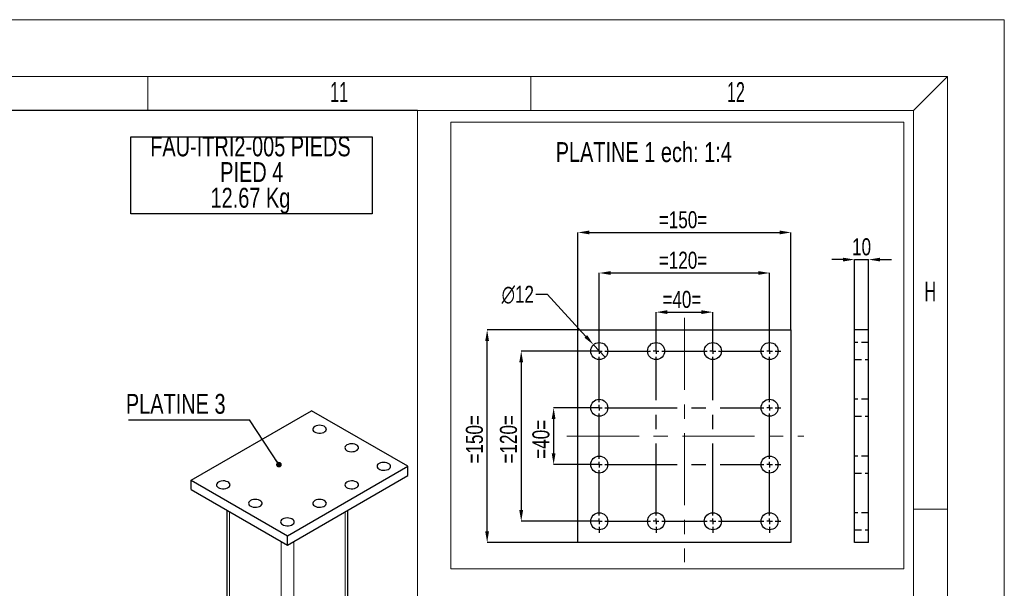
# Model space of a CAD drawing. Header units: millimetres. Extents: x 0 to 841, y 0 to 594.
# Tile 13 of 13: x 668 to 841, y 494 to 594. Entities that reach past the tile are written whole.
import ezdxf

# ---------------------------------------------------------------- set-up
doc = ezdxf.new("R2010")
doc.units = ezdxf.units.MM
doc.header["$PDSIZE"] = -1
doc.linetypes.add('CENTERX2', pattern=[20.32, 12.7, -2.54, 2.54, -2.54])
doc.linetypes.add('HIDDEN', pattern=[1.905, 1.27, -0.635])
for name, color, linetype in [('COTES', 1, 'Continuous'), ('NOTES', 6, 'Continuous'), ('TRAIT-FINS', 9, 'Continuous'), ('TRAIT-MIXTES', 3, 'CENTERX2'), ('TRAIT-TIRET', 2, 'HIDDEN')]:
    doc.layers.add(name, color=color, linetype=linetype)
doc.layers.add('TRAIT-FORT', color=4, linetype='Continuous', lineweight=25)
doc.styles.add('SLDTEXTSTYLE0', font='TXT', dxfattribs={"width": 0.75})
doc.styles.add('SLDTEXTSTYLE1', font='TXT', dxfattribs={"width": 0.605})
doc.dimstyles.new('SLDDIMSTYLE1', dxfattribs={"dimtxt": 3, "dimasz": 2, "dimexe": 0, "dimexo": 0.0625, "dimgap": 0.75, "dimtad": 1, "dimlfac": 4, "dimrnd": 1e-09, "dimzin": 12, "dimdsep": 46, "dimtxsty": 'SLDTEXTSTYLE0', "dimsah": 1, "dimcen": 0.09, "dimadec": 0, "dimazin": 3, "dimtfac": 1, "dimtofl": 0, "dimtmove": 0, "dimatfit": 3, "dimfxl": 1, "dimfrac": 2, "dimtolj": 1, "dimtzin": 12, "dimarcsym": 0})
doc.dimstyles.new('SLDDIMSTYLE2', dxfattribs={"dimtxt": 3, "dimasz": 2, "dimexe": 0, "dimexo": 0.0625, "dimgap": 0.75, "dimtad": 1, "dimlfac": 4, "dimrnd": 1e-09, "dimzin": 12, "dimdsep": 46, "dimtxsty": 'SLDTEXTSTYLE0', "dimsah": 1, "dimcen": 0.09, "dimadec": 0, "dimazin": 3, "dimtfac": 1, "dimtmove": 0, "dimatfit": 0, "dimfxl": 1, "dimfrac": 2, "dimtolj": 1, "dimtzin": 12, "dimarcsym": 0})
doc.dimstyles.new('SLDDIMSTYLE3', dxfattribs={"dimtxt": 3, "dimasz": 2, "dimexe": 0, "dimexo": 0.0625, "dimgap": 0.75, "dimtad": 0, "dimtih": 1, "dimtoh": 1, "dimlfac": 4, "dimrnd": 1e-09, "dimzin": 12, "dimdsep": 46, "dimtxsty": 'SLDTEXTSTYLE0', "dimblk1": 'NONE', "dimsah": 1, "dimcen": 0, "dimadec": 0, "dimazin": 3, "dimtfac": 1, "dimtmove": 0, "dimatfit": 3, "dimldrblk": 'NONE', "dimfxl": 1, "dimfrac": 2, "dimtolj": 1, "dimtzin": 12, "dimarcsym": 0})
doc.dimstyles.new('SLDDIMSTYLE9', dxfattribs={"dimtxt": 0.18, "dimasz": 1, "dimexe": 0, "dimexo": 0.0625, "dimgap": 0, "dimtad": 0, "dimtih": 1, "dimtoh": 1, "dimdec": 0, "dimrnd": 1e-09, "dimzin": 0, "dimdsep": 46, "dimtxsty": 'Standard', "dimblk1": 'DOT', "dimblk2": 'DOT', "dimsah": 1, "dimcen": 0.09, "dimadec": 0, "dimazin": 0, "dimtfac": 1, "dimtdec": 0, "dimtofl": 0, "dimtmove": 0, "dimatfit": 3, "dimldrblk": 'DOT', "dimfxl": 1, "dimfrac": 2, "dimtolj": 1, "dimtzin": 0, "dimarcsym": 0})

# ---------------------------------------------------------------- blocks, each defined once
blk = doc.blocks.new('_D')
at = {"layer": 'COTES', "color": 0, "lineweight": -2, "transparency": 16777216}
for p, q in [((765.92, 539.38), (765.92, 556.46)), ((767.92, 556.46), (801.42, 556.46)), ((803.42, 539.38), (803.42, 556.46))]:
    blk.add_line(p, q, dxfattribs=at)
at = {"layer": 'COTES', "color": 0, "transparency": 16777216}
for points in [[(767.92, 556.8), (767.92, 556.13), (765.92, 556.46)], [(801.42, 556.8), (801.42, 556.13), (803.42, 556.46)]]:
    blk.add_solid(points, dxfattribs=at)
at = {"layer": 'Defpoints', "color": 0, "transparency": 16777216}
for p in [(803.42, 556.46), (765.92, 539.32), (803.42, 539.32)]:
    blk.add_point(p, dxfattribs=at)
at = {"layer": 'COTES', "color": 0, "transparency": 16777216, "insert": (784.42, 560.21), "char_height": 3, "attachment_point": 2, "style": 'SLDTEXTSTYLE0'}
blk.add_mtext('\\A1;=150=', dxfattribs=at)
blk = doc.blocks.new('_D_1')
at = {"layer": 'COTES', "color": 0, "lineweight": -2, "transparency": 16777216}
for p, q in [((765.85, 539.32), (749.92, 539.32)), ((749.92, 503.82), (749.92, 537.32)), ((765.85, 501.82), (749.92, 501.82))]:
    blk.add_line(p, q, dxfattribs=at)
at = {"layer": 'COTES', "color": 0, "transparency": 16777216}
for points in [[(749.58, 537.32), (750.25, 537.32), (749.92, 539.32)], [(749.58, 503.82), (750.25, 503.82), (749.92, 501.82)]]:
    blk.add_solid(points, dxfattribs=at)
at = {"layer": 'Defpoints', "color": 0, "transparency": 16777216}
for p in [(749.92, 539.32), (765.92, 539.32), (765.92, 501.82)]:
    blk.add_point(p, dxfattribs=at)
at = {"layer": 'COTES', "color": 0, "transparency": 16777216, "insert": (746.17, 520.02), "char_height": 3, "attachment_point": 2, "rotation": 90, "style": 'SLDTEXTSTYLE0'}
blk.add_mtext('\\A1;=150=', dxfattribs=at)
blk = doc.blocks.new('_D_2')
at = {"layer": 'COTES', "color": 0, "lineweight": -2, "transparency": 16777216}
for p, q in [((779.67, 535.63), (779.67, 542.42)), ((781.67, 542.42), (787.67, 542.42)), ((789.67, 535.63), (789.67, 542.42))]:
    blk.add_line(p, q, dxfattribs=at)
at = {"layer": 'COTES', "color": 0, "transparency": 16777216}
for points in [[(781.67, 542.76), (781.67, 542.09), (779.67, 542.42)], [(787.67, 542.76), (787.67, 542.09), (789.67, 542.42)]]:
    blk.add_solid(points, dxfattribs=at)
at = {"layer": 'Defpoints', "color": 0, "transparency": 16777216}
for p in [(789.67, 542.42), (779.67, 535.57), (789.67, 535.57)]:
    blk.add_point(p, dxfattribs=at)
at = {"layer": 'COTES', "color": 0, "transparency": 16777216, "insert": (784.21, 546.17), "char_height": 3, "attachment_point": 2, "style": 'SLDTEXTSTYLE0'}
blk.add_mtext('\\A1;=40=', dxfattribs=at)
blk = doc.blocks.new('_D_3')
at = {"layer": 'COTES', "color": 0, "lineweight": -2, "transparency": 16777216}
for p, q in [((769.67, 535.63), (769.67, 549.32)), ((771.67, 549.32), (797.67, 549.32)), ((799.67, 535.63), (799.67, 549.32))]:
    blk.add_line(p, q, dxfattribs=at)
at = {"layer": 'COTES', "color": 0, "transparency": 16777216}
for points in [[(771.67, 549.65), (771.67, 548.99), (769.67, 549.32)], [(797.67, 549.65), (797.67, 548.99), (799.67, 549.32)]]:
    blk.add_solid(points, dxfattribs=at)
at = {"layer": 'Defpoints', "color": 0, "transparency": 16777216}
for p in [(799.67, 549.32), (769.67, 535.57), (799.67, 535.57)]:
    blk.add_point(p, dxfattribs=at)
at = {"layer": 'COTES', "color": 0, "transparency": 16777216, "insert": (784.42, 553.07), "char_height": 3, "attachment_point": 2, "style": 'SLDTEXTSTYLE0'}
blk.add_mtext('\\A1;=120=', dxfattribs=at)
blk = doc.blocks.new('_D_4')
at = {"layer": 'COTES', "color": 0, "lineweight": -2, "transparency": 16777216}
for p, q in [((769.6, 525.57), (761.63, 525.57)), ((761.63, 523.57), (761.63, 517.57)), ((769.6, 515.57), (761.63, 515.57))]:
    blk.add_line(p, q, dxfattribs=at)
at = {"layer": 'COTES', "color": 0, "transparency": 16777216}
for points in [[(761.29, 523.57), (761.96, 523.57), (761.63, 525.57)], [(761.29, 517.57), (761.96, 517.57), (761.63, 515.57)]]:
    blk.add_solid(points, dxfattribs=at)
at = {"layer": 'Defpoints', "color": 0, "transparency": 16777216}
for p in [(769.67, 525.57), (761.63, 515.57), (769.67, 515.57)]:
    blk.add_point(p, dxfattribs=at)
at = {"layer": 'COTES', "color": 0, "transparency": 16777216, "insert": (757.88, 520.02), "char_height": 3, "attachment_point": 2, "rotation": 90, "style": 'SLDTEXTSTYLE0'}
blk.add_mtext('\\A1;=40=', dxfattribs=at)
blk = doc.blocks.new('_D_5')
at = {"layer": 'COTES', "color": 0, "lineweight": -2, "transparency": 16777216}
for p, q in [((769.6, 535.57), (755.92, 535.57)), ((755.92, 533.57), (755.92, 507.57)), ((769.6, 505.57), (755.92, 505.57))]:
    blk.add_line(p, q, dxfattribs=at)
at = {"layer": 'COTES', "color": 0, "transparency": 16777216}
for points in [[(755.58, 533.57), (756.25, 533.57), (755.92, 535.57)], [(755.58, 507.57), (756.25, 507.57), (755.92, 505.57)]]:
    blk.add_solid(points, dxfattribs=at)
at = {"layer": 'Defpoints', "color": 0, "transparency": 16777216}
for p in [(769.67, 535.57), (755.92, 505.57), (769.67, 505.57)]:
    blk.add_point(p, dxfattribs=at)
at = {"layer": 'COTES', "color": 0, "transparency": 16777216, "insert": (752.17, 520.02), "char_height": 3, "attachment_point": 2, "rotation": 90, "style": 'SLDTEXTSTYLE0'}
blk.add_mtext('\\A1;=120=', dxfattribs=at)
blk = doc.blocks.new('_D_6')
at = {"layer": 'COTES', "color": 0, "lineweight": -2, "transparency": 16777216}
for p, q in [((758.48, 545.57), (760.48, 545.57)), ((760.48, 545.57), (767.3, 538.15)), ((770.68, 534.47), (768.65, 536.68))]:
    blk.add_line(p, q, dxfattribs=at)
at = {"layer": 'COTES', "color": 0, "transparency": 16777216}
blk.add_solid([(767.54, 538.37), (767.05, 537.92), (768.65, 536.68)], dxfattribs=at)
at = {"layer": 'Defpoints', "color": 0, "transparency": 16777216}
for p in [(768.65, 536.68), (770.68, 534.47)]:
    blk.add_point(p, dxfattribs=at)
at = {"layer": 'COTES', "color": 0, "transparency": 16777216, "insert": (752.48, 547.07), "char_height": 3, "attachment_point": 1, "style": 'SLDTEXTSTYLE0'}
blk.add_mtext('\\A1;∅12', dxfattribs=at)
blk = doc.blocks.new('_NONE')
blk = doc.blocks.new('SW_CENTERMARKSYMBOL_0')
at = {"layer": 'TRAIT-MIXTES', "color": 0}
for p, q in [((0, 1), (0, 2)), ((10, 1), (10, 2)), ((20, 1), (20, 2)), ((30, 1), (30, 2)), ((-1, 0), (-2, 0)), ((0, 0), (-0.5, 0)), ((0, 0), (0, 0.5)), ((0, 0), (0, -0.5)), ((0, 0), (0.5, 0)), ((1, 0), (9, 0)), ((10, 0), (9.5, 0)), ((10, 0), (10, 0.5)), ((10, 0), (10, -0.5)), ((10, 0), (10.5, 0)), ((11, 0), (19, 0)), ((20, 0), (19.5, 0)), ((20, 0), (20, 0.5)), ((20, 0), (20, -0.5)), ((20, 0), (20.5, 0)), ((30, 0), (30, 0.5)), ((0, -9), (0, -1)), ((10, -29), (10, -1)), ((20, -29), (20, -1)), ((21, 0), (29, 0)), ((30, 0), (29.5, 0)), ((30, 0), (30, -0.5)), ((30, 0), (30.5, 0)), ((30, -9), (30, -1)), ((31, 0), (32, 0)), ((-1, -10), (-2, -10)), ((0, -10), (-0.5, -10)), ((0, -10), (0, -9.5)), ((0, -10), (0, -10.5)), ((0, -10), (0.5, -10)), ((1, -10), (29, -10)), ((30, -10), (29.5, -10)), ((30, -10), (30, -9.5)), ((30, -10), (30, -10.5)), ((30, -10), (30.5, -10)), ((31, -10), (32, -10)), ((0, -19), (0, -11)), ((30, -19), (30, -11)), ((-1, -20), (-2, -20)), ((0, -20), (-0.5, -20)), ((0, -20), (0, -19.5)), ((0, -20), (0, -20.5)), ((0, -20), (0.5, -20)), ((1, -20), (29, -20)), ((30, -20), (29.5, -20)), ((30, -20), (30, -19.5)), ((30, -20), (30, -20.5)), ((30, -20), (30.5, -20)), ((31, -20), (32, -20)), ((0, -29), (0, -21)), ((30, -29), (30, -21)), ((-1, -30), (-2, -30)), ((0, -30), (-0.5, -30)), ((0, -30), (0, -29.5)), ((0, -30), (0, -30.5)), ((0, -30), (0.5, -30)), ((0, -31), (0, -32)), ((1, -30), (9, -30)), ((10, -30), (9.5, -30)), ((10, -30), (10, -29.5)), ((10, -30), (10, -30.5)), ((10, -30), (10.5, -30)), ((10, -31), (10, -32)), ((11, -30), (19, -30)), ((20, -30), (19.5, -30)), ((20, -30), (20, -29.5)), ((20, -30), (20, -30.5)), ((20, -30), (20.5, -30)), ((20, -31), (20, -32)), ((21, -30), (29, -30)), ((30, -30), (29.5, -30)), ((30, -30), (30, -29.5)), ((30, -30), (30, -30.5)), ((30, -30), (30.5, -30)), ((30, -31), (30, -32)), ((31, -30), (32, -30))]:
    blk.add_line(p, q, dxfattribs=at)
blk = doc.blocks.new('_D_7')
at = {"layer": 'COTES', "color": 0, "lineweight": -2, "transparency": 16777216}
for p, q in [((812.61, 551.68), (810.61, 551.68)), ((814.61, 539.38), (814.61, 551.68)), ((814.61, 551.68), (817.11, 551.68)), ((817.11, 539.38), (817.11, 551.68)), ((819.11, 551.68), (821.11, 551.68))]:
    blk.add_line(p, q, dxfattribs=at)
at = {"layer": 'COTES', "color": 0, "transparency": 16777216}
for points in [[(812.61, 552.01), (812.61, 551.35), (814.61, 551.68)], [(819.11, 552.01), (819.11, 551.35), (817.11, 551.68)]]:
    blk.add_solid(points, dxfattribs=at)
at = {"layer": 'Defpoints', "color": 0, "transparency": 16777216}
for p in [(817.11, 551.68), (814.61, 539.32), (817.11, 539.32)]:
    blk.add_point(p, dxfattribs=at)
at = {"layer": 'COTES', "color": 0, "transparency": 16777216, "insert": (815.86, 555.43), "char_height": 3, "attachment_point": 2, "style": 'SLDTEXTSTYLE0'}
blk.add_mtext('\\A1;10', dxfattribs=at)
blk = doc.blocks.new('SW_NOTE_23')
at = {"layer": 'NOTES', "color": 0}
for p, q in [((-0.02, -9.12), (-0.02, 4.42)), ((-0.02, 4.42), (42.46, 4.42)), ((42.46, 4.42), (42.46, -9.12)), ((42.46, -9.12), (-0.02, -9.12))]:
    blk.add_line(p, q, dxfattribs=at)
at = {"layer": 'NOTES', "color": 0, "char_height": 3.5, "attachment_point": 2, "style": 'SLDTEXTSTYLE0'}
for s, insert in [('FAU-ITRI2-005 PIEDS', (21.05, 4.51)), ('PIED 4', (21.28, -0.01)), ('12.67 Kg', (21.05, -4.54))]:
    blk.add_mtext(s, dxfattribs=dict(at, insert=insert))
blk = doc.blocks.new('SW_NOTE_24')
at = {"layer": 'NOTES', "color": 0}
blk.add_line((-21.36, 0), (0, 0), dxfattribs=at)
at = {"layer": 'NOTES', "color": 0, "insert": (-21.8, 4.54), "char_height": 3.5, "attachment_point": 1, "style": 'SLDTEXTSTYLE0'}
blk.add_mtext('PLATINE 3', dxfattribs=at)
blk = doc.blocks.new('_DOT')
at = {"color": 0, "linetype": 'ByBlock', "lineweight": -2}
blk.add_line((-0.5, 0), (-1, 0), dxfattribs=at)
at = {"color": 0, "linetype": 'ByBlock', "const_width": 0.5}
blk.add_lwpolyline([(-0.25, 0, 1), (0.25, 0, 1)], format="xyb", close=True, dxfattribs=at)

msp = doc.modelspace()

# ---------------------------------------------------------------- linework, layer by layer
at = {"lineweight": 18}
for p, q in [((841.001, 593.9431), (0.001, 593.9431)), ((841.001, -0.0569), (841.001, 593.9431)), ((831.001, 583.9431), (10.001, 583.9431)), ((690.168, 577.9431), (690.168, 583.9431)), ((757.5847, 577.9431), (757.5847, 583.9431)), ((825.001, 577.9431), (831.001, 583.9431)), ((831.001, 9.9431), (831.001, 583.9431)), ((16.001, 577.9431), (825.001, 577.9431)), ((737.6671, 578), (316.9636, 578)), ((737.6671, 578), (737.6671, 305.8674)), ((825.001, 15.9431), (825.001, 577.9431)), ((743.5512, 575.8989), (823.286, 575.8989)), ((743.5512, 575.8989), (743.5512, 497.2129)), ((823.286, 575.8989), (823.286, 497.2129)), ((831.001, 507.6931), (825.001, 507.6931)), ((743.5512, 497.2129), (823.286, 497.2129))]:
    msp.add_line(p, q, dxfattribs=at)
at = {"layer": 'TRAIT-FINS', "lineweight": 18}
for p, q in [((704.5692, 436.2229), (704.5692, 507.2629)), ((724.9338, 436.2229), (724.9338, 507.2629)), ((713.6201, 430.9979), (713.6201, 502.0379)), ((715.8829, 430.9979), (715.8829, 502.0379))]:
    msp.add_line(p, q, dxfattribs=at)
at = {"layer": 'TRAIT-FORT', "lineweight": 25}
for p, q in [((765.9166, 539.3207), (803.4166, 539.3207)), ((765.9166, 501.8207), (765.9166, 539.3207)), ((803.4166, 539.3207), (803.4166, 501.8207)), ((817.1061, 539.3207), (814.6061, 539.3207)), ((814.6061, 501.8207), (814.6061, 539.3207)), ((817.1061, 501.8207), (817.1061, 539.3207)), ((697.7809, 512.8147), (718.9941, 525.0608)), ((735.9647, 515.2639), (718.9941, 525.0608)), ((714.7515, 503.0178), (735.9647, 515.2639)), ((735.9647, 513.6309), (735.9647, 515.2639)), ((714.7515, 501.3847), (735.9647, 513.6309)), ((697.7809, 512.8147), (714.7515, 503.0178)), ((697.7809, 511.1816), (697.7809, 512.8147)), ((697.7809, 511.1816), (714.7515, 501.3847)), ((704.1005, 507.5334), (704.1005, 436.4934)), ((725.4025, 436.4934), (725.4025, 507.5334)), ((714.7515, 501.3847), (714.7515, 503.0178)), ((803.4166, 501.8207), (765.9166, 501.8207)), ((817.1061, 501.8207), (814.6061, 501.8207))]:
    msp.add_line(p, q, dxfattribs=at)
at = {"layer": 'TRAIT-FORT', "lineweight": 25, "flags": 128}
for points in [[(719.5598, 522.285), (719.3755, 522.1478), (719.256, 521.9885), (719.2089, 521.817), (719.2373, 521.6441), (719.3391, 521.4807), (719.5082, 521.3371), (719.7339, 521.2222), (720.0019, 521.1434), (720.2954, 521.1055), (720.5961, 521.111), (720.8849, 521.1594), (721.1438, 521.2478), (721.3565, 521.3706), (721.5097, 521.5201), (721.5936, 521.6868), (721.603, 521.8604), (721.5374, 522.0299), (721.4008, 522.1846), (721.2019, 522.3148), (720.9531, 522.4124), (720.6701, 522.4713), (720.3707, 522.4876), (720.0736, 522.4604), (719.7975, 522.3915), (719.5598, 522.285)], [(725.2167, 519.0194), (725.0323, 518.8822), (724.9129, 518.7228), (724.8658, 518.5513), (724.8941, 518.3785), (724.996, 518.2151), (725.1651, 518.0714), (725.3907, 517.9566), (725.6587, 517.8778), (725.9523, 517.8399), (726.2529, 517.8454), (726.5418, 517.8938), (726.8007, 517.9822), (727.0134, 518.105), (727.1665, 518.2544), (727.2504, 518.4212), (727.2599, 518.5948), (727.1943, 518.7642), (727.0577, 518.9189), (726.8588, 519.0492), (726.61, 519.1468), (726.327, 519.2056), (726.0275, 519.222), (725.7304, 519.1948), (725.4544, 519.1258), (725.2167, 519.0194)], [(730.8735, 515.7538), (730.6892, 515.6166), (730.5697, 515.4572), (730.5227, 515.2857), (730.551, 515.1128), (730.6529, 514.9494), (730.8219, 514.8058), (731.0476, 514.691), (731.3156, 514.6121), (731.6091, 514.5743), (731.9098, 514.5797), (732.1986, 514.6282), (732.4575, 514.7166), (732.6702, 514.8393), (732.8234, 514.9888), (732.9073, 515.1556), (732.9167, 515.3291), (732.8511, 515.4986), (732.7146, 515.6533), (732.5156, 515.7836), (732.2668, 515.8812), (731.9838, 515.94), (731.6844, 515.9563), (731.3873, 515.9292), (731.1112, 515.8602), (730.8735, 515.7538)], [(702.5893, 512.4881), (702.4049, 512.3509), (702.2854, 512.1916), (702.2384, 512.0201), (702.2667, 511.8472), (702.3686, 511.6838), (702.5377, 511.5402), (702.7633, 511.4253), (703.0313, 511.3465), (703.3249, 511.3086), (703.6255, 511.3141), (703.9144, 511.3625), (704.1733, 511.4509), (704.386, 511.5737), (704.5391, 511.7232), (704.623, 511.8899), (704.6325, 512.0635), (704.5668, 512.233), (704.4303, 512.3877), (704.2314, 512.5179), (703.9826, 512.6155), (703.6996, 512.6744), (703.4001, 512.6907), (703.103, 512.6635), (702.8269, 512.5946), (702.5893, 512.4881)], [(725.2167, 512.4881), (725.0323, 512.3509), (724.9129, 512.1916), (724.8658, 512.0201), (724.8941, 511.8472), (724.996, 511.6838), (725.1651, 511.5402), (725.3907, 511.4253), (725.6587, 511.3465), (725.9523, 511.3086), (726.2529, 511.3141), (726.5418, 511.3625), (726.8007, 511.4509), (727.0134, 511.5737), (727.1665, 511.7232), (727.2504, 511.8899), (727.2599, 512.0635), (727.1943, 512.233), (727.0577, 512.3877), (726.8588, 512.5179), (726.61, 512.6155), (726.327, 512.6744), (726.0275, 512.6907), (725.7304, 512.6635), (725.4544, 512.5946), (725.2167, 512.4881)], [(708.2461, 509.2225), (708.0618, 509.0853), (707.9423, 508.9259), (707.8952, 508.7544), (707.9235, 508.5816), (708.0254, 508.4182), (708.1945, 508.2746), (708.4201, 508.1597), (708.6882, 508.0809), (708.9817, 508.043), (709.2824, 508.0485), (709.5712, 508.0969), (709.8301, 508.1853), (710.0428, 508.3081), (710.1959, 508.4575), (710.2799, 508.6243), (710.2893, 508.7979), (710.2237, 508.9673), (710.0871, 509.1221), (709.8882, 509.2523), (709.6394, 509.3499), (709.3564, 509.4087), (709.057, 509.4251), (708.7599, 509.3979), (708.4838, 509.3289), (708.2461, 509.2225)], [(719.5598, 509.2225), (719.3755, 509.0853), (719.256, 508.9259), (719.2089, 508.7544), (719.2373, 508.5816), (719.3391, 508.4182), (719.5082, 508.2746), (719.7339, 508.1597), (720.0019, 508.0809), (720.2954, 508.043), (720.5961, 508.0485), (720.8849, 508.0969), (721.1438, 508.1853), (721.3565, 508.3081), (721.5097, 508.4575), (721.5936, 508.6243), (721.603, 508.7979), (721.5374, 508.9673), (721.4008, 509.1221), (721.2019, 509.2523), (720.9531, 509.3499), (720.6701, 509.4087), (720.3707, 509.4251), (720.0736, 509.3979), (719.7975, 509.3289), (719.5598, 509.2225)], [(713.903, 505.9569), (713.7186, 505.8197), (713.5991, 505.6603), (713.5521, 505.4888), (713.5804, 505.3159), (713.6823, 505.1525), (713.8514, 505.0089), (714.077, 504.8941), (714.345, 504.8152), (714.6386, 504.7774), (714.9392, 504.7828), (715.2281, 504.8313), (715.487, 504.9197), (715.6997, 505.0425), (715.8528, 505.1919), (715.9367, 505.3587), (715.9462, 505.5322), (715.8806, 505.7017), (715.744, 505.8564), (715.5451, 505.9867), (715.2963, 506.0843), (715.0133, 506.1431), (714.7138, 506.1594), (714.4167, 506.1323), (714.1406, 506.0633), (713.903, 505.9569)]]:
    msp.add_lwpolyline(points, dxfattribs=at)
at = {"layer": 'TRAIT-FORT', "lineweight": 25}
for centre in [(769.6666, 535.5707), (779.6666, 535.5707), (789.6666, 535.5707), (799.6666, 535.5707), (769.6666, 525.5707), (799.6666, 525.5707), (769.6666, 515.5707), (799.6666, 515.5707), (769.6666, 505.5707), (779.6666, 505.5707), (789.6666, 505.5707), (799.6666, 505.5707)]:
    msp.add_circle(centre, 1.5, dxfattribs=at)
at = {"layer": 'TRAIT-MIXTES', "lineweight": 18}
for p, q in [((784.6666, 541.4185), (784.6666, 498.3604)), ((763.9788, 520.5707), (805.668, 520.5707))]:
    msp.add_line(p, q, dxfattribs=at)
at = {"layer": 'TRAIT-TIRET'}
for p, q in [((817.1061, 537.0707), (814.6061, 537.0707)), ((814.6061, 534.0707), (817.1061, 534.0707)), ((817.1061, 527.0707), (814.6061, 527.0707)), ((814.6061, 524.0707), (817.1061, 524.0707)), ((817.1061, 517.0707), (814.6061, 517.0707)), ((814.6061, 514.0707), (817.1061, 514.0707)), ((817.1061, 507.0707), (814.6061, 507.0707)), ((814.6061, 504.0707), (817.1061, 504.0707))]:
    msp.add_line(p, q, dxfattribs=at)

# ---------------------------------------------------------------- block references
at = {"layer": 'NOTES'}
for name, p in [('SW_NOTE_23', (687.1805, 568.8618)), ('SW_NOTE_24', (708.0908, 523.479))]:
    msp.add_blockref(name, p, dxfattribs=at)
at = {"layer": 'TRAIT-MIXTES'}
msp.add_blockref('SW_CENTERMARKSYMBOL_0', (769.6666, 535.5707), dxfattribs=at)

# ---------------------------------------------------------------- texts
at = {"layer": 'NOTES', "char_height": 3.5, "attachment_point": 1}
for s, insert, style in [('11', (722.2764, 582.9437), 'SLDTEXTSTYLE1'), ('12', (792.1596, 582.9437), 'SLDTEXTSTYLE1'), ('PLATINE 1 ech: 1:4', (761.9892, 572.3671), 'SLDTEXTSTYLE0'), ('H', (826.9344, 547.8187), 'SLDTEXTSTYLE1')]:
    msp.add_mtext(s, dxfattribs=dict(at, insert=insert, style=style))

# ---------------------------------------------------------------- dimensions: what is measured, and where the dimension line sits
at = {"layer": 'COTES'}
for base, p1, p2, dimstyle, picture, middle in [((803.4166, 556.4626), (765.9166, 539.3207), (803.4166, 539.3207), 'SLDDIMSTYLE1', '_D', (784.4161, 556.4626)), ((799.6666, 549.3207), (769.6666, 535.5707), (799.6666, 535.5707), 'SLDDIMSTYLE1', '_D_3', (784.4161, 549.3207)), ((789.6666, 542.4227), (779.6666, 535.5707), (789.6666, 535.5707), 'SLDDIMSTYLE2', '_D_2', (784.2107, 542.4227))]:
    dim = msp.add_linear_dim(base=base, p1=p1, p2=p2, text='=<>=', dimstyle=dimstyle, dxfattribs=at)
    dim.commit()
    dim.dimension.update_dxf_attribs({"geometry": picture, "text_midpoint": middle, "dimtype": 160})
dim = msp.add_linear_dim(base=(817.1061, 551.6794), p1=(814.6061, 539.3207), p2=(817.1061, 539.3207), dimstyle='SLDDIMSTYLE2', dxfattribs=at)
dim.commit()
dim.dimension.update_dxf_attribs({"geometry": '_D_7', "text_midpoint": (815.8561, 551.6794), "dimtype": 160})
dim = msp.add_diameter_dim_2p(p1=(770.6816, 534.4663), p2=(768.6517, 536.6752), dimstyle='SLDDIMSTYLE3', dxfattribs=at)
dim.commit()
dim.dimension.update_dxf_attribs({"geometry": '_D_6', "text_midpoint": (755.1, 545.5728), "dimtype": 163})
for base, p1, p2, dimstyle, picture, middle in [((749.9166, 539.3207), (765.9166, 501.8207), (765.9166, 539.3207), 'SLDDIMSTYLE1', '_D_1', (749.9166, 520.0191)), ((755.9166, 505.5707), (769.6666, 535.5707), (769.6666, 505.5707), 'SLDDIMSTYLE1', '_D_5', (755.9166, 520.0191)), ((761.628, 515.5707), (769.6666, 525.5707), (769.6666, 515.5707), 'SLDDIMSTYLE2', '_D_4', (761.628, 520.0191))]:
    dim = msp.add_linear_dim(base=base, p1=p1, p2=p2, angle=90, text='=<>=', dimstyle=dimstyle, dxfattribs=at)
    dim.commit()
    dim.dimension.update_dxf_attribs({"geometry": picture, "text_midpoint": middle, "dimtype": 160})

# ---------------------------------------------------------------- leaders
at = {"layer": 'NOTES'}
msp.add_leader([(713.2495, 515.5518), (708.0908, 523.479)], dimstyle='SLDDIMSTYLE9', dxfattribs=at)

doc.saveas('drawing.dxf')
